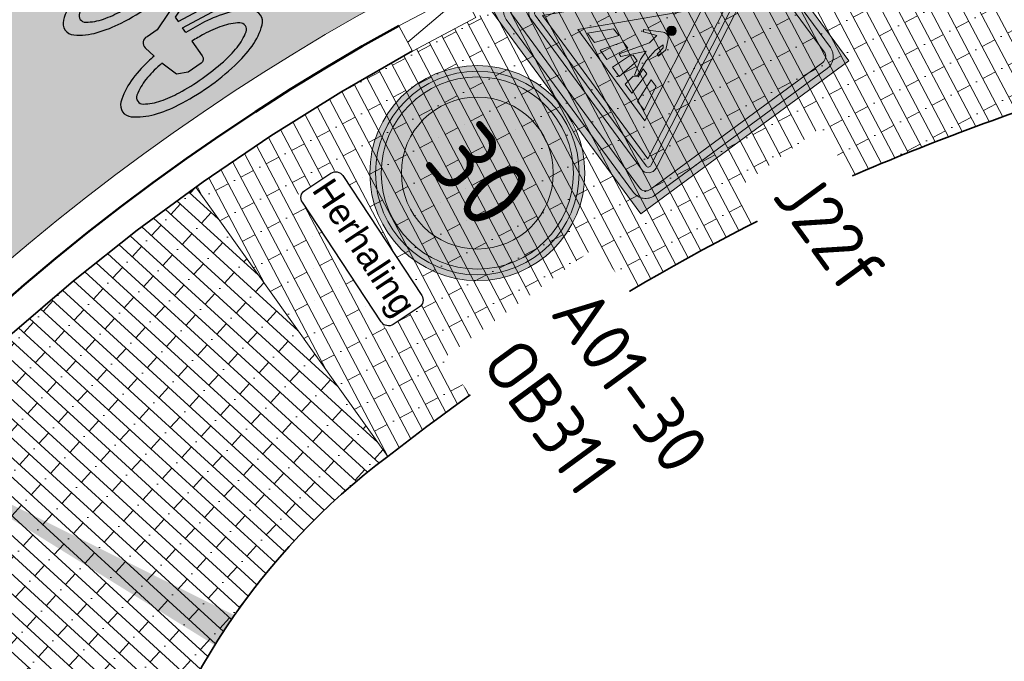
# Model space of a CAD drawing. Header units: metres. Extents: x 191748 to 192615, y 309710 to 310028.
# Tile 32 of 76: x 192062.63 to 192069.5, y 309815.12 to 309819.6. Entities that reach past the tile are written whole.
import ezdxf
from ezdxf.enums import TextEntityAlignment as Align

# ---------------------------------------------------------------- set-up
doc = ezdxf.new("R2010")
doc.units = ezdxf.units.M
doc.linetypes.add('VH-GELEIDEBAND_50X200', pattern=[8, 4, -2, 0, -2])
doc.linetypes.add('VW-11_STREEP', pattern=[2, 1, -1])
doc.layers.add('N-WE-IE-MEUBILAIR_WEGMEUBILAIR_VERKEERSBORD-S', color=7, linetype='Continuous')
doc.layers.add('N-WE-IE-MEUBILAIR_WEGMEUBILAIR_VERKEERSBORD_WIPEOUT-G', color=7, linetype='Continuous', plot=False)
for name, color, linetype, lineweight, true_color in [('N-WE-VH-GESLOTENVERHARDING_ASFALT_COATING_ROOD-A', 7, 'Continuous', 9, 0xf2beba), ('N-WE-VW-MARKERING_LANGS_STREEP_11-G', 7, 'VW-11_STREEP', 13, 0xf7f7f7), ('N-WE-VW-MARKERING_SYMBOOL-S', 7, 'Continuous', 25, 0xf7f7f7)]:
    doc.layers.add(name, color=color, linetype=linetype, lineweight=lineweight, true_color=true_color)
for name, color, linetype, lineweight in [('N-WE-VH-KANTLAAG 2 STREKS-G', 170, 'Continuous', 18), ('N-WE-VH-KANTOPSLUITING_GELEIDEBAND_70 200 VOORKANT-G', 2, 'Continuous', 50), ('N-WE-VH-KANTOPSLUITING_GELEIDEBAND_70 200-G', 6, 'VH-GELEIDEBAND_50X200', 35), ('N-WE-VH-KANTOPSLUITING_VERLOOPBAND-S', 6, 'Continuous', 25), ('N-WE-VH-KANTVERHARDING-G', 5, 'Continuous', 35), ('N-WE-VH-OPENVERHARDING_STRAATBAKSTEEN_ROOD-A', 13, 'Continuous', 9), ('N-WE-VH-VERHARDING_ASFALT-A', 253, 'Continuous', 9), ('N-WE-VH-VERKANTING-1OOR-S', 252, 'Continuous', 25), ('N-WE-VW-VERKEERSTEKEN_BORD-T25', 7, 'Continuous', 25), ('N-WE-VW-VERKEERSTEKEN_BORD_A-S-200', 7, 'Continuous', 25), ('N-WE-VW-VERKEERSTEKEN_BORD_J-S-200', 7, 'Continuous', 25), ('N-WE-VW-VERKEERSTEKEN_ONDERBORD-S-200', 7, 'Continuous', 25), ('X-XX-AL-MAATVOERING-M', 6, 'Continuous', 18)]:
    doc.layers.add(name, color=color, linetype=linetype, lineweight=lineweight)
doc.styles.add('NLCS-ISO', font='NLCS-ISO.ttf')
doc.styles.add('NLCS-ISO-M200-T18', font='NLCS-ISO.ttf', dxfattribs={"height": 0.36})
doc.styles.add('NLCS-RVV-M200-T25', font='NLCS-RVV.ttf')
doc.styles.add('VB', font='arial.ttf')
doc.dimstyles.new('NLCS-M200-T18-PIJL_L2_H2', dxfattribs={"dimscale": 0.2, "dimtxt": 2.5, "dimasz": 1.8, "dimexe": 2, "dimexo": 2, "dimgap": 0.7, "dimtad": 1, "dimzin": 0, "dimdsep": 46, "dimtxsty": 'NLCS-ISO-M200-T18', "dimcen": 0, "dimdle": 2, "dimclrd": 256, "dimclre": 256, "dimclrt": 7, "dimazin": 0, "dimtfac": 1, "dimtdec": 3, "dimtofl": 0, "dimtmove": 0, "dimatfit": 3, "dimfxl": 2, "dimfxlon": 1, "dimtfillclr": 256, "dimtolj": 1, "dimtzin": 0, "dimlwd": -1, "dimlwe": -1, "dimarcsym": 0})

# ---------------------------------------------------------------- blocks, each defined once
blk = doc.blocks.new('*D112')
at = {"layer": 'defpoints', "color": 0, "transparency": 16777216}
for p in [(192061.4484757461, 309827.2204623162), (192068.7245158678, 309810.75658542)]:
    blk.add_point(p, dxfattribs=at)
at = {"layer": 'X-XX-AL-MAATVOERING-M', "transparency": 16777216}
blk.add_line((192062.463887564, 309824.9228368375), (192061.593996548, 309826.8911847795), dxfattribs=at)
blk.add_arc((192068.7245158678, 309810.75658542), 18.00000006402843, 112.5692967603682, 121.8193644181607, dxfattribs=at)
blk.add_solid([(192061.6488761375, 309826.9154382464), (192061.5391169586, 309826.8669313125), (192061.4484757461, 309827.2204623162)], dxfattribs=at)
at = {"layer": 'X-XX-AL-MAATVOERING-M', "color": 7, "transparency": 16777216, "insert": (192062.3943936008, 309825.8717238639), "char_height": 0.36, "attachment_point": 5, "rotation": 293.84253630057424, "style": 'NLCS-ISO-M200-T18'}
blk.add_mtext('\\A1;R=18.00', dxfattribs=at)
blk = doc.blocks.new('SVW-MARKERING_SYMBOOL_FIETS_2.0')
h = blk.add_hatch(color=256)
h.paths.add_polyline_path([(-0.0893796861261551, 1.999999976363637), (-0.1260769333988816, 1.999999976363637), (-0.1260769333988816, 2), (-0.1627741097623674, 2, 0.2360683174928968), (-0.1994714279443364, 1.963302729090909), (-0.2178200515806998, 1.90825685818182), (-0.2942099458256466, 1.135263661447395, 0.006813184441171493), (-0.3019926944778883, 1.144906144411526, 0.2231196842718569), (-0.3646090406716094, 1.174311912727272, 0.2231196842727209), (-0.4272253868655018, 1.144906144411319, 0.09064812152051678), (-0.5073278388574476, 1.002337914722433, 0.04745077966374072), (-0.5494175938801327, 0.8275192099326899, 0.03537354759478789), (-0.5664439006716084, 0.5871559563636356, 0.03537354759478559), (-0.5494175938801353, 0.346792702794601, 0.04745077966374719), (-0.5073278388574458, 0.1719739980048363, 0.09064812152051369), (-0.4272253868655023, 0.02940576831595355, 0.2231196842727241), (-0.3646090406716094, 0, 0.223119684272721), (-0.3019926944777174, 0.02940576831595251, 0.0906481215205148), (-0.2218902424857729, 0.1719739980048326, 0.04745077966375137), (-0.1798004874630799, 0.3467927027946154, 0.03537354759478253), (-0.1627741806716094, 0.5871559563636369, 0.03537354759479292), (-0.1798004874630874, 0.8275192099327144, 0.04745077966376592), (-0.2218902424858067, 1.002337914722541, 0.038863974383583), (-0.2499456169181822, 1.06710290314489), (-0.2416865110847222, 1.160706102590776), (0.002363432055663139, 0.5253944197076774), (0.002363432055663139, 0.440366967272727, 0.5446649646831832), (0.05740930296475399, 0.3853210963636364), (0.1407486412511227, 0.4032653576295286, 0.008345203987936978), (0.1478301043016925, 0.3467927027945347, 0.04745077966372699), (0.1899198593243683, 0.1719739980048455, 0.09064812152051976), (0.2700223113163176, 0.02940576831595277, 0.2231196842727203), (0.3326386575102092, 0, 0.2231196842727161), (0.3952550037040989, 0.02940576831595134, 0.09064812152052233), (0.4753574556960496, 0.171973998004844, 0.04745077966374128), (0.5174472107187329, 0.3467927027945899, 0.03537354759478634), (0.5344735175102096, 0.5871559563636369, 0.03537354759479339), (0.5174472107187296, 0.8275192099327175, 0.04745077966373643), (0.4753574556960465, 1.002337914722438, 0.09064812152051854), (0.3952550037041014, 1.14490614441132, 0.22311968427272), (0.3326386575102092, 1.174311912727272, 0.2231196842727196), (0.2700223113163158, 1.14490614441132, 0.006813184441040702), (0.2622395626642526, 1.135263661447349), (0.1858496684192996, 1.541284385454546), (0.2041982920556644, 1.688073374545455), (0.222546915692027, 1.66972475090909), (0.2592441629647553, 1.834862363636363, 0.5489458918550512), (0.2408955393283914, 1.853210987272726), (0.1124551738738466, 1.853210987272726), (0.1124551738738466, 1.779816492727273), (0.1589383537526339, 1.733333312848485), (0.1491524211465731, 1.596330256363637), (-0.2032490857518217, 1.596330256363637), (-0.185406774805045, 1.798543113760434, -0.2817769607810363), (-0.1260769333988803, 1.834862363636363), (-0.0893796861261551, 1.834862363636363)])
h.paths.add_polyline_path([(0.1308037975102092, 1.431192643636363), (0.03906067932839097, 0.6788990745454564), (0.002363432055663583, 0.6788990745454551), (-0.2306719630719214, 1.285537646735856), (-0.2178200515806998, 1.431192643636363)], flags=16)
h.paths.add_polyline_path([(0.1675010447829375, 1.302752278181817), (0.2155579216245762, 1.062467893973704, 0.03598583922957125), (0.1899198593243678, 1.002337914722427, 0.04745077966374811), (0.1478301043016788, 0.8275192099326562, 0.02190482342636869), (0.1332736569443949, 0.6788990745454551), (0.09410655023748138, 0.6788990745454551)], flags=16)
h.paths.add_polyline_path([(-0.3266833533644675, 1.025730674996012, -0.01664003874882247), (-0.3127564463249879, 1.003573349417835), (-0.3462604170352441, 0.7522935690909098), (-0.3829576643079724, 0.6605504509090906), (-0.3829576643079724, 0.5504587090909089, 0.7207592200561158), (-0.3646090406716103, 0.5321100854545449, 0.1622776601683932), (-0.3462604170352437, 0.5504587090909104), (-0.3095631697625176, 0.6238532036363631), (-0.2728659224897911, 0.8073394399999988), (-0.2662235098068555, 0.8826201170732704, -0.03090717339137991), (-0.2470638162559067, 0.7756656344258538, -0.02887400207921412), (-0.2361686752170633, 0.5871559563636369, -0.0288740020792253), (-0.2470638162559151, 0.3986462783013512, -0.03940657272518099), (-0.2737879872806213, 0.2627950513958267, -0.08052682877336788), (-0.3266833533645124, 0.1485812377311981, -0.249059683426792), (-0.3646090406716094, 0.128440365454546, -0.2490596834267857), (-0.4025347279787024, 0.1485812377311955, -0.08052682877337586), (-0.455430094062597, 0.262795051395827, -0.03940657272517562), (-0.4821542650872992, 0.3986462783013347, -0.02887400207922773), (-0.4930494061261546, 0.5871559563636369, -0.02887400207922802), (-0.4821542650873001, 0.7756656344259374, -0.03940657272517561), (-0.4554300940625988, 0.9115168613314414, -0.08052682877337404), (-0.4025347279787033, 1.025730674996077, -0.2490596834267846), (-0.3646090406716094, 1.045871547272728, -0.2490596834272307)], flags=16)
h.paths.add_polyline_path([(0.3326386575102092, 1.045871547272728, -0.2490596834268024), (0.3705643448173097, 1.025730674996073, -0.08052682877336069), (0.4234597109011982, 0.9115168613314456, -0.03940657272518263), (0.4501838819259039, 0.7756656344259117, -0.02887400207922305), (0.4610790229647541, 0.5871559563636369, -0.02887400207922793), (0.4501838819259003, 0.3986462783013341, -0.03940657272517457), (0.423459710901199, 0.2627950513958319, -0.08052682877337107), (0.3705643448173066, 0.1485812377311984, -0.2490596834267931), (0.3326386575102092, 0.128440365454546, -0.2490596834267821), (0.2947129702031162, 0.1485812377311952, -0.08052682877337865), (0.2418176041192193, 0.2627950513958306, -0.03940657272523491), (0.2150934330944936, 0.3986462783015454, -0.003097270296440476), (0.2128827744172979, 0.418796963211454), (0.3326386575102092, 0.4587155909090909), (0.3693359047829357, 0.5321100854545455), (0.3693359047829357, 0.6422018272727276, 0.4142135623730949), (0.3326386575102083, 0.6788990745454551), (0.2067722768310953, 0.6788990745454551, -0.01484253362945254), (0.2150934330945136, 0.775665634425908, -0.0394065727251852), (0.2418176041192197, 0.9115168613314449, -0.08052682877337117), (0.2947129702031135, 1.025730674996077, -0.2490596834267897)], flags=16)
at = {"flags": 128}
for points in [[(-0.2942099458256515, 1.135263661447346), (-0.2178200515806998, 1.908256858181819), (-0.1994714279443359, 1.96330272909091, -0.4142135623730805), (-0.1260769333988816, 1.999999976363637), (-0.0893796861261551, 1.999999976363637), (-0.0893796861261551, 1.834862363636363), (-0.1260769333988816, 1.834862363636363, 0.2817769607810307), (-0.185406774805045, 1.798543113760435), (-0.2032490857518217, 1.596330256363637), (0.1491524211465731, 1.596330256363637), (0.1589383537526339, 1.733333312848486), (0.1124551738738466, 1.779816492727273), (0.1124551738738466, 1.853210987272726), (0.2408955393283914, 1.853210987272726, -0.5489458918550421), (0.2592441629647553, 1.834862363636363), (0.222546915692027, 1.66972475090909), (0.2041982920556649, 1.688073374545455), (0.1858496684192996, 1.541284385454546), (0.2622395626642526, 1.135263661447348)], [(-0.3019926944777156, 1.144906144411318, 0.22311968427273), (-0.3646090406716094, 1.174311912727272, 0.2231196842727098), (-0.4272253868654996, 1.144906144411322, 0.09064812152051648), (-0.5073278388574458, 1.002337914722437, 0.04745077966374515), (-0.5494175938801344, 0.827519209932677, 0.03537354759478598), (-0.5664439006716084, 0.5871559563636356, 0.0353735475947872), (-0.5494175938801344, 0.34679270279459, 0.04745077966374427), (-0.5073278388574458, 0.1719739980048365, 0.09064812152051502), (-0.4272253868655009, 0.0294057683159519, 0.2231196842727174), (-0.3646090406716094, 0, 0.2231196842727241), (-0.3019926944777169, 0.0294057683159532, 0.09064812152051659), (-0.2218902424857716, 0.1719739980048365, 0.04745077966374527), (-0.1798004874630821, 0.3467927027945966, 0.03537354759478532), (-0.1627741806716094, 0.5871559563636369, 0.03537354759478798), (-0.1798004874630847, 0.827519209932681, 0.04745077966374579), (-0.2218902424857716, 1.002337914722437, 0.03886397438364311), (-0.2499456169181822, 1.067102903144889), (-0.2416865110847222, 1.160706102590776), (0.002363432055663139, 0.5253944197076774), (0.002363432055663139, 0.440366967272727, 0.544664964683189), (0.05740930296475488, 0.3853210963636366), (0.1407486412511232, 0.4032653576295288, 0.008345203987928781), (0.1478301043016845, 0.34679270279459, 0.04745077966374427), (0.1899198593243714, 0.1719739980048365, 0.09064812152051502), (0.270022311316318, 0.0294057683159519, 0.2231196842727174), (0.3326386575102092, 0, 0.2231196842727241), (0.3952550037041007, 0.0294057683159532, 0.09064812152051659), (0.4753574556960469, 0.1719739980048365, 0.04745077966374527), (0.5174472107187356, 0.3467927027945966, 0.03537354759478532), (0.5344735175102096, 0.5871559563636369, 0.03537354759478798), (0.5174472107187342, 0.827519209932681, 0.04745077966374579), (0.4753574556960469, 1.002337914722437, 0.09064812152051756), (0.3952550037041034, 1.144906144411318, 0.22311968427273), (0.3326386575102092, 1.174311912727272, 0.2231196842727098), (0.270022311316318, 1.144906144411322)]]:
    blk.add_lwpolyline(points, format="xyb", dxfattribs=at)
blk.add_lwpolyline([(-0.2306719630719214, 1.285537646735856), (0.002363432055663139, 0.6788990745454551), (0.03906067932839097, 0.6788990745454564), (0.1308037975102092, 1.431192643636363), (-0.2178200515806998, 1.431192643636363)], close=True, dxfattribs=at)
for points in [[(0.2155579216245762, 1.062467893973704, 0.03598583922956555), (0.1899198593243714, 1.002337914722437, 0.04745077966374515), (0.1478301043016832, 0.827519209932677, 0.02190482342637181), (0.1332736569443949, 0.6788990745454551), (0.09410655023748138, 0.6788990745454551), (0.167501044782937, 1.302752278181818)], [(-0.2662235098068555, 0.8826201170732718), (-0.2728659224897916, 0.8073394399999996), (-0.3095631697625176, 0.6238532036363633), (-0.3462604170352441, 0.5504587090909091, -0.1622776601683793), (-0.3646090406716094, 0.5321100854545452, -0.7207592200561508), (-0.3829576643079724, 0.5504587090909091), (-0.3829576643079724, 0.6605504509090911), (-0.3462604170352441, 0.7522935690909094), (-0.3127564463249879, 1.003573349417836, 0.01664003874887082), (-0.3266833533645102, 1.025730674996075, 0.2490596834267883), (-0.3646090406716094, 1.045871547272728, 0.2490596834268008), (-0.4025347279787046, 1.025730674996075, 0.08052682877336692), (-0.4554300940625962, 0.9115168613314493, 0.0394065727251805), (-0.4821542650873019, 0.7756656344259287, 0.02887400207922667), (-0.4930494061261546, 0.5871559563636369, 0.02887400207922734), (-0.4821542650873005, 0.3986462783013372, 0.03940657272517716), (-0.4554300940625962, 0.2627950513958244, 0.08052682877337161), (-0.4025347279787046, 0.1485812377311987, 0.2490596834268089), (-0.3646090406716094, 0.128440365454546, 0.2490596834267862), (-0.3266833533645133, 0.1485812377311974, 0.08052682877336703), (-0.2737879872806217, 0.2627950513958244, 0.0394065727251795), (-0.247063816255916, 0.3986462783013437, 0.02887400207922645), (-0.2361686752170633, 0.5871559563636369, 0.02887400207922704), (-0.247063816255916, 0.7756656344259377, 0.0309071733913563)], [(0.4610790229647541, 0.5871559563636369, 0.02887400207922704), (0.4501838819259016, 0.7756656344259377, 0.0394065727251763), (0.4234597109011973, 0.9115168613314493, 0.08052682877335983), (0.3705643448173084, 1.025730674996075, 0.2490596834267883), (0.3326386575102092, 1.045871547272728, 0.2490596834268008), (0.2947129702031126, 1.025730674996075, 0.08052682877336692), (0.2418176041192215, 0.9115168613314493, 0.0394065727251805), (0.2150934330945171, 0.7756656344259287, 0.01484253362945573), (0.2067722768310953, 0.6788990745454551), (0.3326386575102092, 0.6788990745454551, -0.4142135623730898), (0.3693359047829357, 0.6422018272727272), (0.3693359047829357, 0.5321100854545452), (0.3326386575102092, 0.4587155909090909), (0.2128827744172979, 0.4187969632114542, 0.003097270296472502), (0.2150934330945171, 0.3986462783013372, 0.03940657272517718), (0.2418176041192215, 0.2627950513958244, 0.0805268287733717), (0.2947129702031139, 0.1485812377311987, 0.2490596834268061), (0.3326386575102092, 0.128440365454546, 0.2490596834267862), (0.3705643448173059, 0.1485812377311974, 0.08052682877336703), (0.4234597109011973, 0.2627950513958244, 0.0394065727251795), (0.4501838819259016, 0.3986462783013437, 0.02887400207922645)]]:
    blk.add_lwpolyline(points, format="xyb", close=True, dxfattribs=at)
for centre, radius, start, end in [((-0.6519019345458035, 0.8545213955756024), 0.4547084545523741, 38.12735981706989, 39.68880251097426), ((0.6199315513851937, 0.8545213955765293), 0.454708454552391, 140.3111974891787, 141.8726401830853)]:
    blk.add_arc(centre, radius, start, end)
blk = doc.blocks.new('N-SVW-VERKEERSTEKEN_BORD_A01_030-SO')
at = {"true_color": 0xff0000}
h = blk.add_hatch(color=1, dxfattribs=at)
h.dxf.hatch_style = 1
h.paths.add_polyline_path([(-3.75, 0), (-3.55, 0, -1), (3.550000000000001, 0), (3.75, 0, 1)])
at = {"true_color": 0xffffff}
h = blk.add_hatch(color=7, dxfattribs=at)
h.dxf.hatch_style = 1
h.paths.add_polyline_path([(-3.55, 0), (-3.35, 0, -1), (3.35, 0), (3.550000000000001, 0, 1)])
at = {"true_color": 0xff0000}
h = blk.add_hatch(color=1, dxfattribs=at)
h.dxf.hatch_style = 1
h.paths.add_polyline_path([(-3.35, 0), (-2.649999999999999, 0, -1), (2.649999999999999, 0), (3.35, 0, 1)])
at = {"true_color": 0xffffff}
h = blk.add_hatch(color=7, dxfattribs=at)
h.dxf.hatch_style = 1
h.paths.add_polyline_path([(-2.649999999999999, 0), (2.649999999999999, 0, 1)])
at = {"true_color": 0xff0000}
h = blk.add_hatch(color=1, dxfattribs=at)
h.dxf.hatch_style = 1
h.paths.add_polyline_path([(3.75, 0), (3.550000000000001, 0, -1), (-3.55, 0), (-3.75, 0, 1)])
at = {"true_color": 0xffffff}
h = blk.add_hatch(color=7, dxfattribs=at)
h.dxf.hatch_style = 1
h.paths.add_polyline_path([(3.550000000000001, 0), (3.35, 0, -1), (-3.35, 0), (-3.55, 0, 1)])
at = {"true_color": 0xff0000}
h = blk.add_hatch(color=1, dxfattribs=at)
h.dxf.hatch_style = 1
h.paths.add_polyline_path([(3.35, 0), (2.649999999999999, 0, -1), (-2.649999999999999, 0), (-3.35, 0, 1)])
at = {"true_color": 0xffffff}
h = blk.add_hatch(color=7, dxfattribs=at)
h.dxf.hatch_style = 1
h.paths.add_polyline_path([(2.649999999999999, 0), (-2.649999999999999, 0, 1)])
at = {"color": 1, "lineweight": 0, "true_color": 0xff0000}
blk.add_circle((0, 0), 3.75, dxfattribs=at)
at = {"color": 7, "lineweight": 0, "true_color": 0xffffff}
for radius in [3.55, 3.35, 2.649999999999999]:
    blk.add_circle((0, 0), radius, dxfattribs=at)
at = {"color": 250, "true_color": 0x191919, "style": 'NLCS-RVV-M200-T25'}
blk.add_text('30', height=2.5, dxfattribs=at).set_placement((0.09999999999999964, 0), align=Align.MIDDLE_CENTER)
blk = doc.blocks.new('B311')
blk.add_wipeout([(-2.800000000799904, 0.09999999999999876), (2.80000000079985, 0.09999999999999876), (2.80000000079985, 1.7870815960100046), (-2.800000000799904, 1.7870815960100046)]).dxf.layer = 'N-WE-IE-MEUBILAIR_WEGMEUBILAIR_VERKEERSBORD_WIPEOUT-G'
at = {"layer": 'N-WE-IE-MEUBILAIR_WEGMEUBILAIR_VERKEERSBORD-S', "color": 7, "linetype": 'Continuous'}
blk.add_lwpolyline([(-2.500000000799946, 1.787081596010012), (2.500000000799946, 1.787081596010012, -0.414213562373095), (2.8000000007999, 1.48708159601), (2.8000000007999, 0.4000000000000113, -0.4142135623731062), (2.500000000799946, 0.09999999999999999), (-2.500000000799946, 0.09999999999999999, -0.414213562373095), (-2.8000000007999, 0.4000000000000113), (-2.8000000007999, 1.48708159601, -0.414213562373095)], format="xyb", close=True, dxfattribs=at)
at = {"layer": 'N-WE-IE-MEUBILAIR_WEGMEUBILAIR_VERKEERSBORD-S', "color": 7, "linetype": 'Continuous', "style": 'VB'}
blk.add_text('Herhaling', height=0.9, dxfattribs=at).set_placement((0, 0.9326574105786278), align=Align.MIDDLE)
blk = doc.blocks.new('N-SVW-VERKEERSTEKEN_BORD_J22F-SO')
at = {"true_color": 0xc8e164}
h = blk.add_hatch(color=53, dxfattribs=at)
h.dxf.hatch_style = 1
h.paths.add_polyline_path([(-3.731152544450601, 4.260527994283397), (3.74702512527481, 4.260527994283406, -0.4142135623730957), (4.272025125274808, 3.735527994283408), (4.272025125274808, 0), (4.501768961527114, 0), (4.501768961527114, 4.500889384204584), (-4.501768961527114, 4.500889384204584), (-4.501768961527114, -4.440892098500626e-16), (-4.256152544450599, -8.881784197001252e-16), (-4.256152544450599, 3.735527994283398, -0.4142135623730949)])
at = {"true_color": 0xffffff}
h = blk.add_hatch(color=7, dxfattribs=at)
h.dxf.hatch_style = 1
h.paths.add_polyline_path([(-3.993652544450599, 3.735527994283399, -0.4142135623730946), (-3.731152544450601, 3.998027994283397), (3.747025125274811, 3.998027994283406, -0.4142135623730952), (4.009525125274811, 3.735527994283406), (4.009525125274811, 4.440892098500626e-16), (4.27202512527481, 0), (4.272025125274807, 3.735527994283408, 0.4142135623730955), (3.747025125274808, 4.260527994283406), (-3.7311525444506, 4.260527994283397, 0.4142135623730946), (-4.256152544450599, 3.735527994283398), (-4.256152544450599, 0), (-3.993652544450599, 0)])
at = {"true_color": 0xc8e164}
h = blk.add_hatch(color=53, dxfattribs=at)
h.dxf.hatch_style = 1
h.paths.add_polyline_path([(-0.2683281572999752, 3.398753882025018, -0.6180339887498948), (0.2683281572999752, 3.398753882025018), (1.967705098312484, 0), (4.009525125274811, 0), (4.009525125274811, 3.735527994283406, 0.4142135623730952), (3.747025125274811, 3.998027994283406), (-3.731152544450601, 3.998027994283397, 0.4142135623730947), (-3.993652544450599, 3.735527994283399), (-3.993652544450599, 0), (-1.967705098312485, 0)])
at = {"true_color": 0xff0000}
h = blk.add_hatch(color=1, dxfattribs=at)
h.dxf.hatch_style = 1
h.paths.add_polyline_path([(-4.440892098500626e-16, -3.364589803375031), (-3.264589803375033, -3.36458980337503, -0.5575365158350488), (-3.354032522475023, -3.219868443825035), (-0.08944271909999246, 3.309311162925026, -0.2840790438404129), (-4.440892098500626e-16, 3.36458980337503), (-4.440892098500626e-16, 3.564589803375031, 0.2840790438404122), (-0.2683281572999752, 3.398753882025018), (-3.532917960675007, -3.130425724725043, 0.5575365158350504), (-3.264589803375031, -3.56458980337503), (-4.440892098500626e-16, -3.56458980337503)])
h = blk.add_hatch(color=1, dxfattribs=at)
h.dxf.hatch_style = 1
h.paths.add_polyline_path([(3.532917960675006, -3.130425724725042), (0.2683281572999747, 3.398753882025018, 0.2840790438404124), (-4.440892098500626e-16, 3.564589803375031), (-4.440892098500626e-16, 3.36458980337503, -0.2840790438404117), (0.08944271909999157, 3.309311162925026), (3.354032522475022, -3.219868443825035, -0.55753651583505), (3.264589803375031, -3.364589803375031), (-4.440892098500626e-16, -3.36458980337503), (-4.440892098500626e-16, -3.56458980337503), (3.26458980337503, -3.564589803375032, 0.5575365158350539)])
at = {"true_color": 0xffffff}
h = blk.add_hatch(color=7, dxfattribs=at)
h.dxf.hatch_style = 1
h.paths.add_polyline_path([(0, 3.040983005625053), (0, 3.36458980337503, 0.2840790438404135), (-0.0894427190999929, 3.309311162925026), (-3.354032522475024, -3.219868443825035, 0.5575365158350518), (-3.264589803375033, -3.36458980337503), (0, -3.364589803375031), (0, -3.164589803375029), (-3.102786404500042, -3.164589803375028)])
h = blk.add_hatch(color=7, dxfattribs=at)
h.dxf.hatch_style = 1
h.paths.add_polyline_path([(0.08944271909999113, 3.309311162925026, 0.2840790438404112), (0, 3.36458980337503), (0, 3.04098300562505), (3.102786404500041, -3.164589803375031), (0, -3.164589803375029), (0, -3.36458980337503), (3.26458980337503, -3.364589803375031, 0.5575365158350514), (3.354032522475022, -3.219868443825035)])
at = {"true_color": 0xff0000}
h = blk.add_hatch(color=1, dxfattribs=at)
h.dxf.hatch_style = 1
h.paths.add_polyline_path([(-4.440892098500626e-16, 3.040983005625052), (-3.102786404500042, -3.164589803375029), (-4.440892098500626e-16, -3.164589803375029), (-4.440892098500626e-16, -2.46458980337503), (-1.970162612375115, -2.46458980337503), (-4.440892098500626e-16, 1.4757354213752)], flags=17)
h = blk.add_hatch(color=1, dxfattribs=at)
h.dxf.hatch_style = 1
h.paths.add_polyline_path([(-4.440892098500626e-16, 3.040983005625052), (-4.440892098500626e-16, 1.475735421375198), (1.970162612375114, -2.46458980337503), (-4.440892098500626e-16, -2.46458980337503), (-4.440892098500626e-16, -3.164589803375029), (3.102786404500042, -3.164589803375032)], flags=17)
at = {"true_color": 0xffffff}
h = blk.add_hatch(color=7, dxfattribs=at)
h.dxf.hatch_style = 1
h.paths.add_polyline_path([(-8.881784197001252e-16, 1.475735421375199), (-1.970162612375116, -2.46458980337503), (1.970162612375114, -2.46458980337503)])
h.paths.add_polyline_path([(-0.5544609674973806, -0.6678840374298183), (-0.6173251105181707, -0.6176050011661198), (-0.1320106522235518, -0.1197156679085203, -0.4166086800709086), (0.1571705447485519, -0.1171986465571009), (0.4186747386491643, -0.4088968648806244), (0.4387904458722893, -0.7458503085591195), (0.3558105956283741, -0.7458503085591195), (0.3030145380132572, -0.4491282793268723), (0.2150006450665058, -0.3787130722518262), (0.2150006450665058, -0.7207005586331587), (0.3206132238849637, -1.211028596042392), (0.5544711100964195, -1.739091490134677), (0.4765048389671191, -1.809506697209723), (0.167218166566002, -1.324192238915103), (0.04148988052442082, -0.9872387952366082), (-0.3331779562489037, -1.809506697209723), (-0.4387905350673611, -1.809506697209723), (-0.1194357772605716, -0.7181835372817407), (-0.1772761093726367, -0.3686552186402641)], flags=16)
h.paths.add_polyline_path([(-0.4186748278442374, -1.439872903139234), (-0.5355934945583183, -2.26458980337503), (-0.9329042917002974, -2.26458980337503), (-0.6927641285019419, -1.439872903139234)], flags=16)
h.paths.add_polyline_path([(-0.9593023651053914, -1.439872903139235), (-1.269847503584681, -2.26458980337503), (-1.667148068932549, -2.264589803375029), (-1.258541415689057, -1.439872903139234)], flags=16)
h.paths.add_polyline_path([(-0.1169187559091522, -1.439872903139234), (0.1345378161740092, -1.439872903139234), (0.1986502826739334, -2.26458980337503), (-0.1986502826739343, -2.26458980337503), (-0.1647012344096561, -1.555533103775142)], flags=16)
h.paths.add_polyline_path([(-0.1684665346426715, 0.1430572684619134, -1), (0.1609358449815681, 0.1430572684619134, -1)], flags=16)
h.paths.add_polyline_path([(0.4740082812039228, -1.439872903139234), (0.7028321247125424, -1.439872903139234), (0.9329042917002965, -2.26458980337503), (0.5356037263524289, -2.26458980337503), (0.4765048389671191, -1.869853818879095), (0.6072671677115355, -1.746642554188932)], flags=16)
h.paths.add_polyline_path([(0.9542886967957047, -1.439872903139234), (1.240942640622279, -1.439872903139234), (1.66715830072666, -2.26458980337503), (1.272374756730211, -2.26458980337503)], flags=16)
at = {"true_color": 0xc8e164}
h = blk.add_hatch(color=53, dxfattribs=at)
h.dxf.hatch_style = 1
h.paths.add_polyline_path([(-4.256152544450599, -4.440892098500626e-16), (-4.501768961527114, -4.440892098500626e-16), (-4.501768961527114, -4.500889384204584), (4.501768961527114, -4.500889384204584), (4.501768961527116, -4.440892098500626e-16), (4.27202512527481, 0), (4.27202512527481, -3.740847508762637, -0.4142135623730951), (3.74702512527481, -4.265847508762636), (-3.731152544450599, -4.265847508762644, -0.4142135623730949), (-4.256152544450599, -3.740847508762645)])
at = {"true_color": 0xffffff}
h = blk.add_hatch(color=7, dxfattribs=at)
h.dxf.hatch_style = 1
h.paths.add_polyline_path([(-3.993652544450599, 0), (-4.256152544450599, 0), (-4.256152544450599, -3.740847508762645, 0.414213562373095), (-3.731152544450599, -4.265847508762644), (3.747025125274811, -4.265847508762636, 0.4142135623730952), (4.27202512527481, -3.740847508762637), (4.27202512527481, 0), (4.009525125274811, 4.440892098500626e-16), (4.009525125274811, -3.740847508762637, -0.4142135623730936), (3.747025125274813, -4.003347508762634), (-3.731152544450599, -4.003347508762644, -0.414213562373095), (-3.993652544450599, -3.740847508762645)])
at = {"true_color": 0xc8e164}
h = blk.add_hatch(color=53, dxfattribs=at)
h.dxf.hatch_style = 1
h.paths.add_polyline_path([(-1.967705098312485, 0), (-3.993652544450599, 0), (-3.993652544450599, -3.740847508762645, 0.414213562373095), (-3.731152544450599, -4.003347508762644), (3.747025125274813, -4.003347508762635, 0.4142135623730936), (4.00952512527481, -3.740847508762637), (4.009525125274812, -4.440892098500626e-16), (1.967705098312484, -4.440892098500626e-16), (3.532917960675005, -3.130425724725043, -0.5575365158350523), (3.26458980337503, -3.564589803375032), (-3.264589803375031, -3.564589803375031, -0.5575365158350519), (-3.532917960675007, -3.130425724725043)])
at = {"true_color": 0x191919}
h = blk.add_hatch(color=250, dxfattribs=at)
h.dxf.hatch_style = 1
h.paths.add_polyline_path([(-0.1684665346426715, 0.1430572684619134, 1), (0.1609358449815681, 0.1430572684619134, 1)])
h = blk.add_hatch(color=250, dxfattribs=at)
h.dxf.hatch_style = 1
h.paths.add_polyline_path([(0.2150006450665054, -0.3787130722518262), (0.3030145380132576, -0.4491282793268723), (0.3558105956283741, -0.7458503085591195), (0.4387904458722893, -0.7458503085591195), (0.4186747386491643, -0.4088968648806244), (0.1571705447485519, -0.1171986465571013, 0.4166086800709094), (-0.1320106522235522, -0.1197156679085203), (-0.6173251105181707, -0.6176050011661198), (-0.5544609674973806, -0.6678840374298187), (-0.1772761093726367, -0.3686552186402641), (-0.1194357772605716, -0.7181835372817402), (-0.4387905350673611, -1.809506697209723), (-0.3331779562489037, -1.809506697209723), (0.04148988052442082, -0.9872387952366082), (0.1672181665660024, -1.324192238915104), (0.4765048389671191, -1.809506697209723), (0.5544711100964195, -1.739091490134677), (0.3206132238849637, -1.211028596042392), (0.2150006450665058, -0.7207005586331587)])
h = blk.add_hatch(color=250, dxfattribs=at)
h.dxf.hatch_style = 1
h.paths.add_polyline_path([(-0.9593023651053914, -1.439872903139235), (-1.258541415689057, -1.439872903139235), (-1.667148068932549, -2.26458980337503), (-1.269847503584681, -2.26458980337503)])
h = blk.add_hatch(color=250, dxfattribs=at)
h.dxf.hatch_style = 1
h.paths.add_polyline_path([(-0.4186748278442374, -1.439872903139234), (-0.6927641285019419, -1.439872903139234), (-0.932904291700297, -2.26458980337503), (-0.5355934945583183, -2.26458980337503)])
h = blk.add_hatch(color=250, dxfattribs=at)
h.dxf.hatch_style = 1
h.paths.add_polyline_path([(0.1345378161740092, -1.439872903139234), (-0.1169187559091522, -1.439872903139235), (-0.1647012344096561, -1.555533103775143), (-0.1986502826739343, -2.26458980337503), (0.1986502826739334, -2.26458980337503)])
h = blk.add_hatch(color=250, dxfattribs=at)
h.dxf.hatch_style = 1
h.paths.add_polyline_path([(0.7028321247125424, -1.439872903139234), (0.4740082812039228, -1.439872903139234), (0.6072671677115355, -1.746642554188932), (0.4765048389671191, -1.869853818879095), (0.5356037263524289, -2.26458980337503), (0.9329042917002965, -2.26458980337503)])
h = blk.add_hatch(color=250, dxfattribs=at)
h.dxf.hatch_style = 1
h.paths.add_polyline_path([(1.24094264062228, -1.439872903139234), (0.9542886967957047, -1.439872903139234), (1.27237475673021, -2.26458980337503), (1.66715830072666, -2.26458980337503)])
at = {"color": 251, "lineweight": 0, "true_color": 0x4b4b4b}
blk.add_lwpolyline([(-4.501768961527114, 4.500889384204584), (4.501768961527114, 4.500889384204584), (4.501768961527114, -4.500889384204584), (-4.501768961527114, -4.500889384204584)], close=True, dxfattribs=at)
at = {"color": 7, "lineweight": 0, "true_color": 0xffffff}
for points in [[(-3.731152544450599, 4.260527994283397), (3.747025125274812, 4.260527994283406, -0.4142135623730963), (4.272025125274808, 3.735527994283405), (4.27202512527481, -3.740847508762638, -0.4142135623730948), (3.74702512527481, -4.265847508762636), (-3.7311525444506, -4.265847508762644, -0.4142135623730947), (-4.256152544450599, -3.740847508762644), (-4.256152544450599, 3.7355279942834, -0.4142135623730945)], [(-3.7311525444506, 3.998027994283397), (3.747025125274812, 3.998027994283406, -0.4142135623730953), (4.009525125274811, 3.735527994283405), (4.009525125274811, -3.740847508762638, -0.4142135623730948), (3.747025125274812, -4.003347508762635), (-3.7311525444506, -4.003347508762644, -0.4142135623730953), (-3.993652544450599, -3.740847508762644), (-3.993652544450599, 3.7355279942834, -0.4142135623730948)], [(3.354032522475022, -3.219868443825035), (0.08944271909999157, 3.309311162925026, 0.6180339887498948), (-0.08944271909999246, 3.309311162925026), (-3.354032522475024, -3.219868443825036, 0.5575365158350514), (-3.264589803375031, -3.36458980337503), (3.26458980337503, -3.364589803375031, 0.5575365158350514)]]:
    blk.add_lwpolyline(points, format="xyb", close=True, dxfattribs=at)
at = {"color": 1, "lineweight": 0, "true_color": 0xff0000}
blk.add_lwpolyline([(3.532917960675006, -3.130425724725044), (0.2683281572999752, 3.398753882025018, 0.6180339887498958), (-0.2683281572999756, 3.398753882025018), (-3.532917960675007, -3.130425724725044, 0.5575365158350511), (-3.26458980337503, -3.56458980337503), (3.26458980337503, -3.564589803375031, 0.5575365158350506)], format="xyb", close=True, dxfattribs=at)
at = {"color": 7, "lineweight": 0, "true_color": 0xffffff}
for points in [[(3.102786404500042, -3.164589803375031), (-4.440892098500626e-16, 3.040983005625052), (-3.102786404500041, -3.164589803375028)], [(1.970162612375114, -2.46458980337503), (-4.440892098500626e-16, 1.475735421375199), (-1.970162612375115, -2.46458980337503)]]:
    blk.add_lwpolyline(points, close=True, dxfattribs=at)
at = {"color": 250, "lineweight": 0, "true_color": 0x191919}
blk.add_lwpolyline([(0.4765048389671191, -1.809506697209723), (0.167218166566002, -1.324192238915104), (0.04148988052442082, -0.9872387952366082), (-0.3331779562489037, -1.809506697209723), (-0.4387905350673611, -1.809506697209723), (-0.1194357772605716, -0.7181835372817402), (-0.1772761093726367, -0.3686552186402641), (-0.5544609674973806, -0.6678840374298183), (-0.6173251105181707, -0.6176050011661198), (-0.1320106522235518, -0.1197156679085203, -0.4166086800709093), (0.1571705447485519, -0.1171986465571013), (0.4186747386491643, -0.4088968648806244), (0.4387904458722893, -0.7458503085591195), (0.3558105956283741, -0.7458503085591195), (0.3030145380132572, -0.4491282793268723), (0.2150006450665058, -0.3787130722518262), (0.2150006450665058, -0.7207005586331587), (0.3206132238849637, -1.211028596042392), (0.5544711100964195, -1.739091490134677)], format="xyb", close=True, dxfattribs=at)
for points in [[(-1.269847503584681, -2.26458980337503), (-0.9593023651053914, -1.439872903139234), (-1.258541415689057, -1.439872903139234), (-1.667148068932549, -2.26458980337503)], [(-0.5355934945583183, -2.26458980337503), (-0.4186748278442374, -1.439872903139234), (-0.6927641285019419, -1.439872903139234), (-0.9329042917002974, -2.26458980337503)], [(0.1986502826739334, -2.26458980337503), (0.1345378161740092, -1.439872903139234), (-0.1169187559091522, -1.439872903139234), (-0.1647012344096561, -1.555533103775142), (-0.1986502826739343, -2.26458980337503)], [(0.9329042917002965, -2.26458980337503), (0.7028321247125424, -1.439872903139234), (0.4740082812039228, -1.439872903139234), (0.6072671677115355, -1.746642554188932), (0.4765048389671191, -1.869853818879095), (0.5356037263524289, -2.26458980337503)], [(1.66715830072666, -2.26458980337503), (1.24094264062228, -1.439872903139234), (0.9542886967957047, -1.439872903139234), (1.27237475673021, -2.26458980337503)]]:
    blk.add_lwpolyline(points, close=True, dxfattribs=at)
blk.add_circle((-0.003765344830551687, 0.1430572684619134), 0.1647011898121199, dxfattribs=at)
blk = doc.blocks.new('*U68')
blk.add_solid([(0, 0), (0, -0.25), (2.628213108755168, 0)])
blk = doc.blocks.new('SVH-VERLOOPBAND_GELEIDEBAND 70 200X250 VB_TROTTOIRBAND 180 200X250 VB_L500-MM')
at = {"linetype": 'Continuous', "lineweight": 0}
blk.add_line((500.0000000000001, 19.99999999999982), (0, 130), dxfattribs=at)
blk.add_lwpolyline([(500.0000000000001, -1.84741111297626e-13), (0, 0), (0, 200), (500.0000000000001, 199.9999999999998)], close=True, dxfattribs=at)
blk = doc.blocks.new('*D175')
at = {"layer": 'defpoints', "color": 0, "transparency": 16777216}
for p in [(192062.5309972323, 309817.6298362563), (192072.6848690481, 309806.0514560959)]:
    blk.add_point(p, dxfattribs=at)
at = {"layer": 'X-XX-AL-MAATVOERING-M', "transparency": 16777216}
blk.add_line((192060.8509929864, 309819.5455318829), (192062.2936339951, 309817.9004996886), dxfattribs=at)
blk.add_solid([(192062.3387445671, 309817.9400602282), (192062.248523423, 309817.8609391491), (192062.5309972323, 309817.6298362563)], dxfattribs=at)
at = {"layer": 'X-XX-AL-MAATVOERING-M', "color": 7, "transparency": 16777216, "insert": (192061.6942215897, 309819.0693370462), "char_height": 0.36, "attachment_point": 5, "rotation": 311.2497340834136, "style": 'NLCS-ISO-M200-T18'}
blk.add_mtext('\\A1;R=15.40', dxfattribs=at)

msp = doc.modelspace()

# ---------------------------------------------------------------- hatches: boundary and pattern name
at = {"layer": 'N-WE-VH-GESLOTENVERHARDING_ASFALT_COATING_ROOD-A'}
h = msp.add_hatch(color=256, dxfattribs=at)
h.dxf.hatch_style = 1
edge = h.paths.add_edge_path()
edge.add_arc((192244.0243701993, 309849.036280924), 0.4499999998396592, 230.4225353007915, 287.348414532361)
edge.add_arc((192233.6897319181, 309881.2700922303), 34.30000000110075, 287.7710036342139, 307.1700341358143)
edge.add_arc((192233.689733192, 309881.2700932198), 34.30000001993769, 307.1700314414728, 315.9919136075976)
edge.add_arc((192266.8487255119, 309849.2436790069), 11.80000000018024, 120.7354877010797, 136.0055259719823, ccw=False)
edge.add_line((192260.818035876, 309859.3862024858), (192261.6775717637, 309859.8972778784))
edge.add_line((192261.6775717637, 309859.8972778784), (192261.5753566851, 309860.0691850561))
edge.add_line((192261.5753566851, 309860.0691850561), (192270.857, 309865.588))
edge.add_line((192270.857, 309865.588), (192271.6236130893, 309864.2986961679))
edge.add_line((192271.6236130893, 309864.2986961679), (192262.9461587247, 309859.139128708))
edge.add_arc((192268.0569126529, 309850.5437698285), 9.99999999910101, 120.7354877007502, 138.2013745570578)
edge.add_arc((192233.6897319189, 309881.2700922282), 36.09999999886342, 289.36379946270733, 318.2013745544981, ccw=False)
edge.add_line((192245.6592327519, 309847.2121849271), (192245.5955394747, 309847.401771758))
edge.add_line((192245.5955394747, 309847.401771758), (192244.6476053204, 309847.083305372))
edge.add_arc((192233.6839772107, 309881.2912425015), 35.92191676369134, 284.36949514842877, 287.7706307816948, ccw=False)
edge.add_arc((192245.1302455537, 309836.6122301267), 10.19999999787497, 104.3694951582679, 123.9399972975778)
edge.add_arc((192258.1392042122, 309817.2820200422), 33.50000058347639, 123.9399973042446, 125.1354368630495)
edge.add_line((192238.8595800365, 309844.6781170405), (192233.0580172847, 309840.5953475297))
edge.add_arc((192221.6628963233, 309856.7876672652), 19.80000000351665, 291.26296266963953, 305.13543687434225, ccw=False)
edge.add_line((192228.8433443, 309838.3355354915), (192227.0587217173, 309837.6410688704))
edge.add_arc((192234.3842292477, 309818.8161667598), 20.20000000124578, 111.2629626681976, 123.3955080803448)
edge.add_line((192223.2658404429, 309835.6809653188), (192220.6846251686, 309834.0017217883))
edge.add_line((192220.6846251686, 309834.0017217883), (192219.8426701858, 309833.4635931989))
edge.add_arc((192084.1208556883, 310046.7414148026), 252.8000002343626, 300.0404543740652, 302.4711089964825, ccw=False)
edge.add_line((192210.6754033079, 309827.8994933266), (192196.5308240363, 309819.7197953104))
edge.add_line((192196.5308240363, 309819.7197953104), (192192.8295869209, 309817.6371578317))
edge.add_arc((192142.7684716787, 309904.204339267), 99.99996080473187, 298.6623529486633, 300.0404547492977, ccw=False)
edge.add_line((192190.7331580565, 309816.4582224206), (192190.6371805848, 309816.633802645))
edge.add_arc((192142.7686785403, 309904.2026409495), 99.79827117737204, 269.1016171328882, 298.6627164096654, ccw=False)
edge.add_arc((192141.984624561, 309854.2105173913), 49.79999962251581, 267.28177641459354, 269.1017624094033, ccw=False)
edge.add_arc((192146.0156778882, 309939.1148792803), 134.7999999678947, 262.0982203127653, 267.28177642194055, ccw=False)
edge.add_line((192127.4840057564, 309805.5947792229), (192126.5002487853, 309805.7350156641))
edge.add_line((192126.5002487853, 309805.7350156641), (192113.7508740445, 309808.2331677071))
edge.add_arc((192146.0156775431, 309939.1148779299), 134.7999985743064, 255.7287576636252, 256.15163443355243, ccw=False)
edge.add_arc((192146.0156779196, 309939.1148793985), 134.8000000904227, 249.2839910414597, 255.72875766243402, ccw=False)
edge.add_line((192098.3320379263, 309813.0303422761), (192078.8062263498, 309820.4147669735))
edge.add_line((192078.8062263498, 309820.4147669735), (192078.2031537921, 309820.6428416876))
edge.add_arc((192072.6848690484, 309806.0514560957), 15.60000000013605, 69.28399103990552, 186.6211746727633)
edge.add_line((192057.1889176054, 309804.2527096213), (192058.1706189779, 309795.7954884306))
edge.add_line((192058.1706189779, 309795.7954884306), (192059.8562187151, 309781.2742804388))
edge.add_arc((192556.7199951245, 309838.9494718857), 500.2000000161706, 186.6211746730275, 188.2193609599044)
edge.add_line((192061.6580603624, 309767.43918755), (192062.8420816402, 309759.6676848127))
edge.add_line((192062.8420816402, 309759.6676848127), (192061.298320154, 309759.4374529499))
edge.add_line((192061.298320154, 309759.4374529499), (192060.1734683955, 309767.2247424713))
edge.add_arc((192556.7199952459, 309838.9494719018), 501.7000001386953, 186.6211746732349, 188.2193609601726, ccw=False)
edge.add_line((192058.3662233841, 309781.1013240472), (192056.6806236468, 309795.6225320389))
edge.add_line((192056.6806236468, 309795.6225320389), (192055.6989222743, 309804.0797532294))
edge.add_arc((192072.6848690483, 309806.0514560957), 17.10000000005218, 69.28399104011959, 186.6211746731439, ccw=False)
edge.add_line((192078.7337580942, 309822.0458595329), (192079.3368306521, 309821.8177848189))
edge.add_line((192079.3368306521, 309821.8177848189), (192080.1912720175, 309821.4946454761))
edge.add_line((192080.1912720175, 309821.4946454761), (192098.8626422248, 309814.4333601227))
edge.add_arc((192146.015677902, 309939.1148793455), 133.3000000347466, 249.2839910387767, 256.1356227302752)
edge.add_arc((192146.0156779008, 309939.1148793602), 133.3000000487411, 256.1356227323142, 261.6913552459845)
edge.add_arc((192146.0156778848, 309939.1148792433), 133.2999999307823, 261.6913552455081, 267.2817764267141)
edge.add_arc((192141.9846245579, 309854.2105172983), 48.29999952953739, 267.2817764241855, 269.1017624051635)
edge.add_arc((192142.7684526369, 309904.2043734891), 98.299999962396, 269.1017624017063, 300.0462624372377)
edge.add_line((192191.9871735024, 309819.113789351), (192195.6884480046, 309821.1964478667))
edge.add_line((192195.6884480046, 309821.1964478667), (192209.8243640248, 309829.3711359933))
edge.add_arc((192084.1208557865, 310046.7414146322), 251.1000000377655, 300.0404543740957, 303.1985352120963)
edge.add_arc((192233.4902673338, 309818.468291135), 21.69999999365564, 111.2629626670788, 123.19853521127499, ccw=False)
edge.add_line((192225.6207864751, 309838.6910820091), (192228.2993709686, 309839.7334242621))
edge.add_arc((192221.6628963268, 309856.7876672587), 18.29999999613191, 291.2629626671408, 305.1354368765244)
edge.add_line((192232.1947505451, 309841.8220384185), (192237.9963133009, 309845.904807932))
edge.add_arc((192258.1392035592, 309817.2820209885), 34.99999943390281, 123.93999727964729, 125.1354368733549, ccw=False)
edge.add_line((192238.5978501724, 309846.3188160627), (192239.7848766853, 309847.0833405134))
edge.add_arc((192246.077788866, 309836.8657450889), 11.99999999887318, 105.5881973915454, 121.62848938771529, ccw=False)
edge.add_line((192242.8531319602, 309848.4243603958), (192243.7376658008, 309848.6894371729))
at = {"layer": 'N-WE-VH-OPENVERHARDING_STRAATBAKSTEEN_ROOD-A'}
h = msp.add_hatch(dxfattribs=at)
h.set_pattern_fill('AVH-SBS_WAALFORMAAT_HALFST', color=256, scale=2, angle=90, pattern_type=2)
h.set_pattern_definition([(117.7445171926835, (192065.199, 309816.549), (-0.08850321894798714, -0.04655298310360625), []), (207.7445171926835, (192065.0127880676, 309816.9030128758), (0.186211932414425, -0.3540128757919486), [0.1, -0.1]), (207.7445171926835, (192065.0173908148, 309816.6794534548), (0.186211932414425, -0.3540128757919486), [0.1, -0.1]), (117.7445171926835, (192065.0616424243, 309816.7027299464), (-0.1770064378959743, -0.09310596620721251), [0, -0.4, 0, 0, 0]), (117.7445171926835, (192064.8800332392, 309816.8331834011), (-0.1770064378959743, -0.09310596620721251), [0, -0.4, 0, 0, 0])])
h.paths.add_polyline_path([(192069.7164542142, 309820.958786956, 0.1061244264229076), (192063.8597127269, 309818.4271021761), (192065.199, 309816.5490000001, -0.05771850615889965), (192068.315, 309818.452, -0.02714426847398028), (192070.0830000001, 309819.1180000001)])
h = msp.add_hatch(dxfattribs=at)
h.set_pattern_fill('AVH-SBS_WAALFORMAAT_HALFST', color=256, scale=2, angle=90, pattern_type=2)
h.set_pattern_definition([(137.5647469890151, (192059.5697544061, 309813.7347996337), (-0.0674756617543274, -0.0738040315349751), []), (227.5647469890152, (192059.27453828, 309814.0047022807), (0.2952161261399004, -0.2699026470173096), [0.1, -0.1]), (227.5647469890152, (192059.3546706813, 309813.7959469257), (0.2952161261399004, -0.2699026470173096), [0.1, -0.1]), (137.5647469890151, (192059.3884085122, 309813.8328489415), (-0.1349513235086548, -0.1476080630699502), [0, -0.4, 0, 0, 0]), (137.5647469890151, (192059.1733247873, 309813.8939962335), (-0.1349513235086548, -0.1476080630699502), [0, -0.4, 0, 0, 0])])
h.paths.add_polyline_path([(192063.8597127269, 309818.4271021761, 0.1057379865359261), (192059.5697544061, 309813.7347996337), (192061.8308260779, 309812.4101760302, -0.09664339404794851), (192062.504, 309813.006), (192063.223, 309812.972), (192063.409, 309813.85, -0.1731644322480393), (192065.199, 309816.549)])
at = {"layer": 'N-WE-VH-VERHARDING_ASFALT-A'}
h = msp.add_hatch(color=256, dxfattribs=at)
h.dxf.hatch_style = 1
edge = h.paths.add_edge_path()
edge.add_arc((192068.7380743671, 309810.6445459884), 16.30000000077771, 122.8492405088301, 186.9000726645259)
edge.add_line((192052.5561320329, 309808.6862949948), (192052.7216872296, 309807.3182347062))
edge.add_line((192052.7216872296, 309807.3182347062), (192058.5652834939, 309759.0298562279))
edge.add_line((192058.5652834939, 309759.0298562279), (192061.298320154, 309759.4374529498))
edge.add_line((192061.298320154, 309759.4374529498), (192060.1734683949, 309767.224742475))
edge.add_arc((192556.7199951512, 309838.9494718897), 501.7000000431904, 186.6211746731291, 188.2193609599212, ccw=False)
edge.add_line((192058.3662233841, 309781.101324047), (192055.6989222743, 309804.0797532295))
edge.add_arc((192072.6848690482, 309806.0514560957), 17.09999999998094, 69.28399103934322, 186.621174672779, ccw=False)
edge.add_line((192078.7337580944, 309822.0458595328), (192080.1856861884, 309821.4967579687))
edge.add_line((192080.1856861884, 309821.4967579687), (192080.9566771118, 309823.5572512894))
edge.add_line((192080.9566771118, 309823.5572512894), (192074.5393479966, 309825.9842071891))
edge.add_arc((192068.7380742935, 309810.6445454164), 16.39999999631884, 69.28399104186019, 86.92408697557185)
edge.add_arc((192068.738074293, 309810.6445453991), 16.40000001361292, 86.92408697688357, 92.72158726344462)
edge.add_arc((192069.4176080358, 309809.2144069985), 17.87123448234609, 94.68040749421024, 122.1923903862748)

# ---------------------------------------------------------------- linework, layer by layer
at = {"layer": 'N-WE-VH-KANTLAAG 2 STREKS-G'}
msp.add_lwpolyline([(192190.7331580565, 309816.4582224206), (192190.6371805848, 309816.633802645, -0.1102568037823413), (192148.8533314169, 309804.5900459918, -0.01917379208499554), (192141.2039318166, 309804.4166374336, -0.007941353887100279), (192139.6229015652, 309804.4665506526, -0.02262138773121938), (192127.4840057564, 309805.5947792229, -0.001842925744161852), (192126.5002487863, 309805.735015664), (192113.7508740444, 309808.2331677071, -0.00184515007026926), (192112.7857770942, 309808.4748636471, -0.02812801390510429), (192098.3320379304, 309813.0303422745), (192094.8224812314, 309814.3576139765), (192078.8062263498, 309820.4147669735), (192078.2031537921, 309820.6428416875, 0.5619611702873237), (192057.1889176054, 309804.2527096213), (192058.1706189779, 309795.7954884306), (192058.369285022, 309795.8185492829)], format="xyb", dxfattribs=at)
at = {"layer": 'N-WE-VH-KANTOPSLUITING_GELEIDEBAND_70 200 VOORKANT-G'}
msp.add_lwpolyline([(192065.2775895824, 309819.5530193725, 0.3051150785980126), (192057.3875836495, 309804.2757704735), (192058.369285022, 309795.8185492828), (192058.5679510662, 309795.8416101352)], format="xyb", dxfattribs=at)
at = {"layer": 'N-WE-VH-KANTOPSLUITING_GELEIDEBAND_70 200-G', "flags": 128}
msp.add_lwpolyline([(192065.3723693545, 309819.3768959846, 0.3050859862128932), (192057.5862496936, 309804.2988313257), (192058.5679510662, 309795.8416101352)], format="xyb", dxfattribs=at)
at = {"layer": 'N-WE-VH-KANTVERHARDING-G'}
msp.add_lwpolyline([(192063.2229999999, 309812.972), (192063.409, 309813.85, -0.1731644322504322), (192065.199, 309816.549, -0.05771850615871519), (192068.315, 309818.452, -0.02714426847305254), (192070.083, 309819.118, -0.05202978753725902), (192073.236360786, 309819.4169595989, -0.08154999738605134), (192078.1084398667, 309818.5696879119), (192079.07, 309818.223), (192093.682, 309812.676), (192093.32, 309811.561), (192094.384, 309811.208), (192094.4641220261, 309811.4483660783), (192094.946, 309811.277), (192098.734, 309809.669), (192099.246, 309809.451)], format="xyb", dxfattribs=at)
at = {"layer": 'N-WE-VH-OPENVERHARDING_STRAATBAKSTEEN_ROOD-A'}
msp.add_lwpolyline([(192065.199, 309816.5489999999), (192063.8597127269, 309818.427102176)], dxfattribs=at)
at = {"layer": 'N-WE-VW-MARKERING_LANGS_STREEP_11-G', "ltscale": 5, "const_width": 0.1, "flags": 128}
msp.add_lwpolyline([(192065.003074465, 309821.328891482, 0.314948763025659), (192055.6989222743, 309804.0797532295), (192058.3662233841, 309781.101324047, 0.006973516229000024), (192060.1734683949, 309767.224742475), (192061.298320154, 309759.4374529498)], format="xyb", dxfattribs=at)

# ---------------------------------------------------------------- block references
at = {"layer": 'N-WE-VH-KANTOPSLUITING_VERLOOPBAND-S', "xscale": -0.001, "yscale": 0.0009999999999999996, "zscale": 0.001, "rotation": 207.8200553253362}
msp.add_blockref('SVH-VERLOOPBAND_GELEIDEBAND 70 200X250 VB_TROTTOIRBAND 180 200X250 VB_L500-MM', (192065.2775895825, 309819.5530193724), dxfattribs=at)
at = {"layer": 'N-WE-VH-VERKANTING-1OOR-S', "rotation": 148.169148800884}
msp.add_blockref('*U68', (192063.9921492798, 309815.2326886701), dxfattribs=at)
at = {"layer": 'N-WE-VW-MARKERING_SYMBOOL-S', "rotation": 305.0655615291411}
msp.add_blockref('SVW-MARKERING_SYMBOOL_FIETS_2.0', (192063.1589274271, 309819.2246922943), dxfattribs=at)
at = {"layer": 'N-WE-VW-VERKEERSTEKEN_BORD_A-S-200', "xscale": 0.2, "yscale": 0.2, "zscale": 0.2, "rotation": 309.4920426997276}
msp.add_blockref('N-SVW-VERKEERSTEKEN_BORD_A01_030-SO', (192065.8239658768, 309818.5256557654), dxfattribs=at)
at = {"layer": 'N-WE-VW-VERKEERSTEKEN_BORD_J-S-200', "xscale": 0.2, "yscale": 0.2, "zscale": 0.2, "rotation": 306.348710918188}
msp.add_blockref('N-SVW-VERKEERSTEKEN_BORD_J22F-SO', (192067.1555318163, 309819.5003342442), dxfattribs=at)

# ---------------------------------------------------------------- next in the draw order: block references
at = {"layer": 'N-WE-VW-VERKEERSTEKEN_ONDERBORD-S-200', "xscale": 0.2, "yscale": 0.2, "zscale": 0.2, "rotation": 303.4008678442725}
msp.add_blockref('B311', (192064.8621871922, 309817.8935478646), dxfattribs=at)

# ---------------------------------------------------------------- next in the draw order: dimensions: what is measured, and where the dimension line sits
at = {"layer": 'X-XX-AL-MAATVOERING-M'}
dim = msp.add_radius_dim(center=(192068.7245158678, 309810.75658542), mpoint=(192061.4484757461, 309827.2204623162), dimstyle='NLCS-M200-T18-PIJL_L2_H2', override={"dimpost": 'R=<>'}, dxfattribs=at)
dim.commit()
dim.dimension.update_dxf_attribs({"geometry": '*D112', "text_midpoint": (192062.101702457, 309825.7423720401), "dimtype": 164})

# ---------------------------------------------------------------- next in the draw order: texts
at = {"layer": 'N-WE-VW-VERKEERSTEKEN_BORD-T25', "char_height": 0.36, "attachment_point": 1, "rotation": 306.16413010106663, "style": 'NLCS-ISO', "bg_fill": 3, "box_fill_scale": 1.5, "bg_fill_color": 256, "bg_fill_transparency": 0}
for s, insert, width in [('J22f', (192068.1635124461, 309818.5775413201), 0.8377369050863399), ('A01-30\\POB311', (192066.6164492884, 309817.7608131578), 1.305123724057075)]:
    msp.add_mtext(s, dxfattribs=dict(at, insert=insert, width=width))

# ---------------------------------------------------------------- next in the draw order: dimensions: what is measured, and where the dimension line sits
at = {"layer": 'X-XX-AL-MAATVOERING-M'}
dim = msp.add_radius_dim(center=(192072.6848690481, 309806.0514560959), mpoint=(192062.5309972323, 309817.6298362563), dimstyle='NLCS-M200-T18-PIJL_L2_H2', override={"dimpost": 'R=<>'}, dxfattribs=at)
dim.commit()
dim.dimension.update_dxf_attribs({"geometry": '*D175', "text_midpoint": (192061.6942215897, 309819.0693370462)})

doc.saveas('drawing.dxf')
